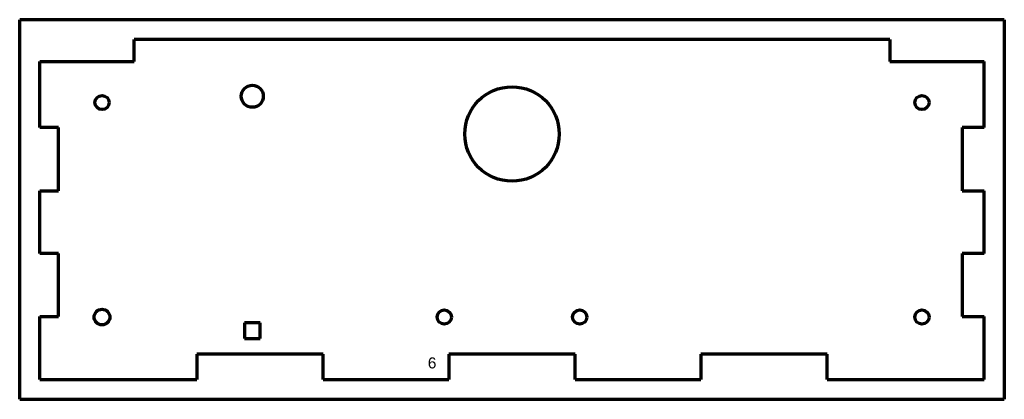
# Model space of a CAD drawing. Header units: millimetres. Extents: x 48 to 361, y 96 to 217.
import ezdxf

# ---------------------------------------------------------------- set-up
doc = ezdxf.new("R2010")
doc.units = ezdxf.units.MM
doc.layers.add('1', color=7, linetype='Continuous', true_color=0xffffff)
doc.styles.add('Arial', font='Arial')

msp = doc.modelspace()

# ---------------------------------------------------------------- linework, layer by layer
at = {"layer": '1', "color": 8, "linetype": 'Continuous', "lineweight": 70}
for p, q in [((48.429421, 96.470297), (48.429421, 217.170297)), ((361.129421, 217.170297), (48.429421, 217.170297)), ((361.129421, 217.170297), (361.129421, 96.470297)), ((48.429421, 96.470297), (361.129421, 96.470297))]:
    msp.add_line(p, q, dxfattribs=at)
at = {"layer": '1', "color": 175, "linetype": 'Continuous', "lineweight": 70}
for p, q in [((84.779421, 203.820297), (84.779421, 210.820297)), ((324.779421, 210.820297), (84.779421, 210.820297)), ((324.779421, 210.820297), (324.779421, 203.820297)), ((54.779421, 182.870297), (54.779421, 203.820297)), ((54.779421, 203.820297), (84.779421, 203.820297)), ((324.779421, 203.820297), (354.779421, 203.820297)), ((354.779421, 182.870297), (354.779421, 203.820297)), ((60.779421, 182.870297), (54.779421, 182.870297)), ((60.779421, 162.770297), (60.779421, 182.870297)), ((347.779421, 182.870297), (347.779421, 162.770297)), ((354.779421, 182.870297), (347.779421, 182.870297)), ((54.779421, 162.770297), (60.779421, 162.770297)), ((54.779421, 142.870297), (54.779421, 162.770297)), ((347.779421, 162.770297), (354.779421, 162.770297)), ((354.779421, 142.870297), (354.779421, 162.770297)), ((60.779421, 142.870297), (54.779421, 142.870297)), ((60.779421, 122.770297), (60.779421, 142.870297)), ((347.779421, 142.870297), (347.779421, 122.770297)), ((354.779421, 142.870297), (347.779421, 142.870297)), ((54.779421, 122.770297), (60.779421, 122.770297)), ((54.779421, 102.820297), (54.779421, 122.770297)), ((347.779421, 122.770297), (354.779421, 122.770297)), ((354.779421, 102.820297), (354.779421, 122.770297)), ((119.779421, 120.820297), (119.779421, 115.820297)), ((124.779421, 120.820297), (119.779421, 120.820297)), ((124.779421, 115.820297), (124.779421, 120.820297)), ((119.779421, 115.820297), (124.779421, 115.820297)), ((104.729421, 110.820297), (104.729421, 102.820297)), ((144.829421, 110.820297), (104.729421, 110.820297)), ((144.829421, 102.820297), (144.829421, 110.820297)), ((184.729421, 110.820297), (184.729421, 102.820297)), ((224.829421, 110.820297), (184.729421, 110.820297)), ((224.829421, 102.820297), (224.829421, 110.820297)), ((264.729421, 110.820297), (264.729421, 102.820297)), ((304.829421, 110.820297), (264.729421, 110.820297)), ((304.829421, 102.820297), (304.829421, 110.820297)), ((54.779421, 102.820297), (104.729421, 102.820297)), ((144.829421, 102.820297), (184.729421, 102.820297)), ((224.829421, 102.820297), (264.729421, 102.820297)), ((304.829421, 102.820297), (354.779421, 102.820297))]:
    msp.add_line(p, q, dxfattribs=at)
for centre, radius in [((122.279421, 192.820297), 3.5), ((204.779421, 180.820297), 15), ((74.579421, 190.820297), 2.25), ((334.979421, 190.820297), 2.25), ((74.579421, 122.620297), 2.5), ((183.279421, 122.620297), 2.25), ((226.279421, 122.620297), 2.25), ((334.979421, 122.620297), 2.25)]:
    msp.add_circle(centre, radius, dxfattribs=at)

# ---------------------------------------------------------------- texts
at = {"layer": '1', "color": 18, "linetype": 'Continuous', "lineweight": 13, "insert": (178.040589, 100.14083), "char_height": 3.5, "attachment_point": 7, "line_spacing_factor": 1.047437, "style": 'Arial'}
msp.add_mtext('\\fArial|b0|i0;\\W1.0000;6\\P ', dxfattribs=at)

doc.saveas('drawing.dxf')
